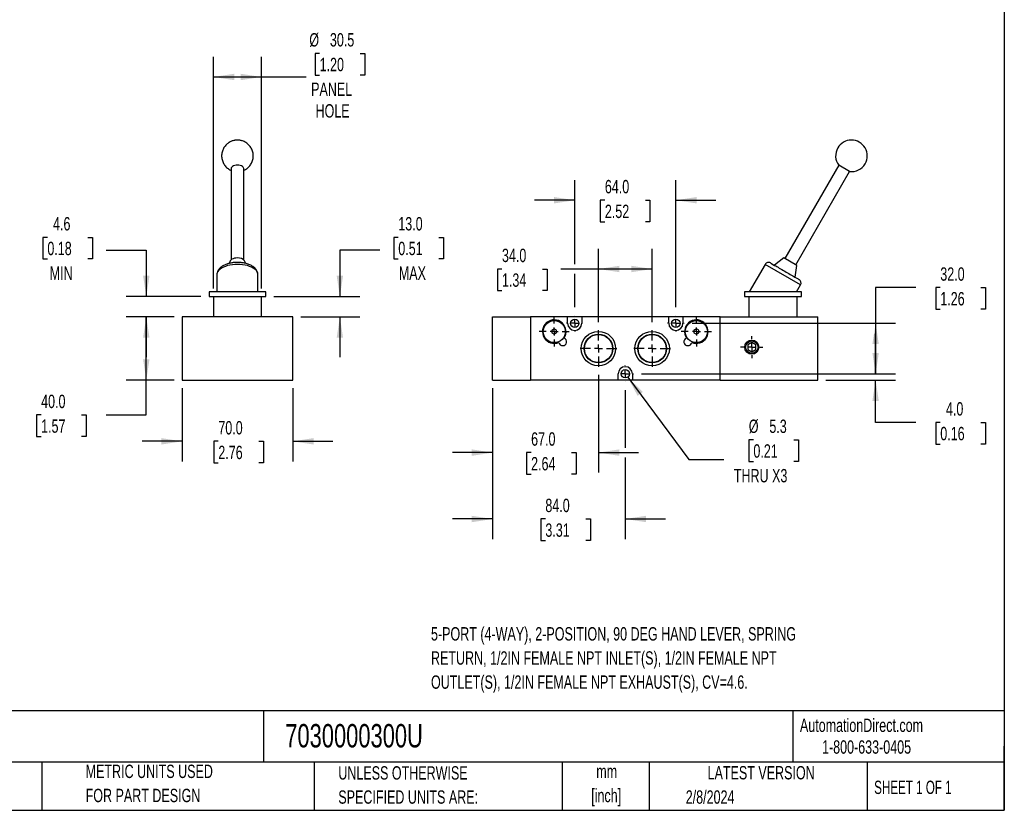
# Model space of a CAD drawing. Header units: millimetres. Extents: x 25 to 1092, y 25 to 838.
# Tile 2 of 3: x 469 to 1092, y 25 to 526. Entities that reach past the tile are written whole.
import ezdxf

# ---------------------------------------------------------------- set-up
doc = ezdxf.new("R2010")
doc.units = ezdxf.units.MM
doc.header["$LTSCALE"] = 4
doc.linetypes.add('CENTERX2', pattern=[20.32, 12.7, -2.54, 2.54, -2.54])
doc.layers.add('CENTER', color=40, linetype='CENTERX2')
doc.layers.add('DIMENSIONS', color=140, linetype='Continuous', lineweight=25)
doc.layers.add('TEXT', color=140, linetype='Continuous', lineweight=25)
doc.styles.add('SLDTEXTSTYLE0', font='TXT', dxfattribs={"width": 0.7})
doc.styles.add('SLDTEXTSTYLE1', font='TXT', dxfattribs={"width": 0.65})
doc.dimstyles.new('SLDDIMSTYLE1', dxfattribs={"dimtxt": 8.632031, "dimasz": 13.208, "dimexe": 0, "dimexo": 0.0625, "dimgap": 2.158008, "dimtad": 0, "dimtih": 1, "dimtoh": 1, "dimrnd": 1e-09, "dimzin": 12, "dimdsep": 46, "dimtxsty": 'SLDTEXTSTYLE0', "dimsah": 1, "dimcen": 0.09, "dimadec": 0, "dimazin": 3, "dimtfac": 1, "dimtofl": 0, "dimtmove": 0, "dimatfit": 3, "dimfxl": 0, "dimfrac": 2, "dimtolj": 1, "dimtzin": 12, "dimarcsym": 0})
doc.dimstyles.new('SLDDIMSTYLE2', dxfattribs={"dimtxt": 8.632031, "dimasz": 13.208, "dimexe": 0, "dimexo": 0.0625, "dimgap": 2.158008, "dimtad": 0, "dimtih": 1, "dimtoh": 1, "dimrnd": 1e-09, "dimzin": 4, "dimdsep": 46, "dimtxsty": 'SLDTEXTSTYLE0', "dimsah": 1, "dimcen": 0.09, "dimadec": 0, "dimazin": 1, "dimtfac": 1, "dimtmove": 0, "dimatfit": 0, "dimfxl": 0, "dimfrac": 2, "dimtolj": 1, "dimtzin": 12, "dimarcsym": 0})
doc.dimstyles.new('SLDDIMSTYLE3', dxfattribs={"dimtxt": 8.632031, "dimasz": 13.208, "dimexe": 0, "dimexo": 0.0625, "dimgap": 2.158008, "dimtad": 0, "dimtih": 1, "dimtoh": 1, "dimrnd": 1e-09, "dimzin": 4, "dimdsep": 46, "dimtxsty": 'SLDTEXTSTYLE0', "dimsah": 1, "dimcen": 0.09, "dimadec": 0, "dimazin": 1, "dimtfac": 1, "dimtofl": 0, "dimtmove": 0, "dimatfit": 3, "dimfxl": 0, "dimfrac": 2, "dimtolj": 1, "dimtzin": 12, "dimarcsym": 0})
doc.dimstyles.new('SLDDIMSTYLE5', dxfattribs={"dimtxt": 8.632031, "dimasz": 13.208, "dimexe": 0, "dimexo": 0.0625, "dimgap": 2.158008, "dimtad": 0, "dimtih": 1, "dimtoh": 1, "dimrnd": 1e-09, "dimzin": 12, "dimdsep": 46, "dimtxsty": 'SLDTEXTSTYLE0', "dimsah": 1, "dimcen": 0.09, "dimadec": 0, "dimazin": 3, "dimtfac": 1, "dimtmove": 0, "dimatfit": 0, "dimfxl": 0, "dimfrac": 2, "dimtolj": 1, "dimtzin": 12, "dimarcsym": 0})
doc.dimstyles.new('SLDDIMSTYLE6', dxfattribs={"dimtxt": 8.632031, "dimasz": 13.208, "dimexe": 0, "dimexo": 0.0625, "dimgap": 2.158008, "dimtad": 0, "dimtih": 1, "dimtoh": 1, "dimrnd": 1e-09, "dimzin": 12, "dimdsep": 46, "dimtxsty": 'SLDTEXTSTYLE0', "dimsah": 1, "dimcen": 0, "dimadec": 0, "dimazin": 3, "dimtfac": 1, "dimtofl": 0, "dimtmove": 0, "dimatfit": 3, "dimfxl": 0, "dimfrac": 2, "dimtolj": 1, "dimtzin": 12, "dimarcsym": 0})

# ---------------------------------------------------------------- blocks, each defined once
blk = doc.blocks.new('_D_8')
at = {"layer": 'DIMENSIONS'}
for p, q in [((571.55, 292.92), (571.55, 246.51)), ((641.55, 292.92), (641.55, 246.51)), ((571.55, 259.21), (546.15, 259.21)), ((594.44, 259.21), (591.54, 259.21)), ((591.54, 259.21), (591.54, 245.49)), ((620.09, 259.21), (622.99, 259.21)), ((622.99, 259.21), (622.99, 245.49)), ((641.55, 259.21), (666.95, 259.21)), ((591.54, 245.49), (594.44, 245.49)), ((622.99, 245.49), (620.09, 245.49))]:
    blk.add_line(p, q, dxfattribs=at)
for points in [[(571.55, 259.21), (558.34, 261.24), (558.34, 257.18)], [(641.55, 259.21), (654.76, 257.18), (654.76, 261.24)]]:
    blk.add_solid(points, dxfattribs=at)
at = {"layer": 'DIMENSIONS', "char_height": 8.467, "attachment_point": 1, "style": 'SLDTEXTSTYLE0'}
for s, insert in [('70.0', (594.44, 272.06)), ('2.76', (594.44, 256.41))]:
    blk.add_mtext(s, dxfattribs=dict(at, insert=insert))
blk = doc.blocks.new('_D_9')
at = {"layer": 'DIMENSIONS'}
for p, q in [((566.47, 338), (536.13, 338)), ((548.83, 298), (548.83, 338)), ((566.47, 298), (536.13, 298)), ((548.83, 275.91), (548.83, 298)), ((482.22, 275.91), (479.32, 275.91)), ((479.32, 275.91), (479.32, 262.19)), ((507.87, 275.91), (510.77, 275.91)), ((510.77, 275.91), (510.77, 262.19)), ((523.43, 275.91), (548.83, 275.91)), ((479.32, 262.19), (482.22, 262.19)), ((510.77, 262.19), (507.87, 262.19))]:
    blk.add_line(p, q, dxfattribs=at)
for points in [[(548.83, 338), (546.79, 324.79), (550.86, 324.79)], [(548.83, 298), (550.86, 311.2), (546.79, 311.2)]]:
    blk.add_solid(points, dxfattribs=at)
at = {"layer": 'DIMENSIONS', "char_height": 8.467, "attachment_point": 1, "style": 'SLDTEXTSTYLE0'}
for s, insert in [('40.0', (482.22, 288.75)), ('1.57', (482.22, 273.1))]:
    blk.add_mtext(s, dxfattribs=dict(at, insert=insert))
blk = doc.blocks.new('_D_10')
at = {"layer": 'DIMENSIONS'}
for p, q in [((486.18, 388.46), (483.28, 388.46)), ((483.28, 388.46), (483.28, 374.74)), ((511.83, 388.46), (514.73, 388.46)), ((514.73, 388.46), (514.73, 374.74)), ((523.43, 380.38), (548.83, 380.38)), ((548.83, 380.38), (548.83, 351)), ((483.28, 374.74), (486.18, 374.74)), ((514.73, 374.74), (511.83, 374.74)), ((583.47, 351), (536.13, 351)), ((566.47, 338), (536.13, 338)), ((548.83, 338), (548.83, 312.6))]:
    blk.add_line(p, q, dxfattribs=at)
for points in [[(548.83, 351), (550.86, 364.2), (546.79, 364.2)], [(548.83, 338), (546.79, 324.79), (550.86, 324.79)]]:
    blk.add_solid(points, dxfattribs=at)
at = {"layer": 'DIMENSIONS', "char_height": 8.467, "attachment_point": 1, "style": 'SLDTEXTSTYLE0'}
for s, insert in [('4.6', (489.77, 401.3)), ('0.18', (486.18, 385.65)), ('MIN', (487.64, 370))]:
    blk.add_mtext(s, dxfattribs=dict(at, insert=insert))
blk = doc.blocks.new('_D_11')
at = {"layer": 'DIMENSIONS'}
for p, q in [((708.41, 388.46), (705.51, 388.46)), ((705.51, 388.46), (705.51, 374.74)), ((734.06, 388.46), (736.96, 388.46)), ((736.96, 388.46), (736.96, 374.74)), ((696.82, 380.38), (671.42, 380.38)), ((671.42, 380.38), (671.42, 351)), ((705.51, 374.74), (708.41, 374.74)), ((736.96, 374.74), (734.06, 374.74)), ((629.63, 351), (684.12, 351)), ((646.63, 338), (684.12, 338)), ((671.42, 338), (671.42, 312.6))]:
    blk.add_line(p, q, dxfattribs=at)
for points in [[(671.42, 351), (673.45, 364.2), (669.39, 364.2)], [(671.42, 338), (669.39, 324.79), (673.45, 324.79)]]:
    blk.add_solid(points, dxfattribs=at)
at = {"layer": 'DIMENSIONS', "char_height": 8.467, "attachment_point": 1, "style": 'SLDTEXTSTYLE0'}
for s, insert in [('13.0', (708.41, 401.3)), ('0.51', (708.41, 385.65)), ('MAX', (708.76, 370))]:
    blk.add_mtext(s, dxfattribs=dict(at, insert=insert))
blk = doc.blocks.new('_D_12')
at = {"layer": 'DIMENSIONS'}
for p, q in [((591.3, 356.08), (591.3, 502.78)), ((621.8, 356.08), (621.8, 502.78)), ((658.59, 505.01), (655.69, 505.01)), ((655.69, 505.01), (655.69, 491.29)), ((684.24, 505.01), (687.14, 505.01)), ((687.14, 505.01), (687.14, 491.29)), ((591.3, 490.08), (621.8, 490.08)), ((621.8, 490.08), (650.15, 490.08)), ((655.69, 491.29), (658.59, 491.29)), ((687.14, 491.29), (684.24, 491.29))]:
    blk.add_line(p, q, dxfattribs=at)
for points in [[(591.3, 490.08), (604.51, 488.05), (604.51, 492.11)], [(621.8, 490.08), (608.59, 492.11), (608.59, 488.05)]]:
    blk.add_solid(points, dxfattribs=at)
at = {"layer": 'DIMENSIONS', "char_height": 8.467, "attachment_point": 1, "style": 'SLDTEXTSTYLE0'}
for s, insert in [('%%c', (652.08, 517.86)), ('30.5', (665.11, 517.86)), ('1.20', (658.59, 502.21)), ('PANEL', (653.22, 486.56)), ('HOLE', (656.02, 472.84))]:
    blk.add_mtext(s, dxfattribs=dict(at, insert=insert))
blk = doc.blocks.new('_D_13')
at = {"layer": 'DIMENSIONS'}
for p, q in [((835.17, 301.27), (835.17, 239.36)), ((768.17, 292.92), (768.17, 239.36)), ((768.17, 252.06), (742.77, 252.06)), ((792.53, 252.06), (789.63, 252.06)), ((789.63, 252.06), (789.63, 238.34)), ((818.18, 252.06), (821.07, 252.06)), ((821.07, 252.06), (821.07, 238.34)), ((835.17, 252.06), (860.57, 252.06)), ((789.63, 238.34), (792.53, 238.34)), ((821.07, 238.34), (818.18, 238.34))]:
    blk.add_line(p, q, dxfattribs=at)
for points in [[(768.17, 252.06), (754.97, 254.1), (754.97, 250.03)], [(835.17, 252.06), (848.38, 250.03), (848.38, 254.1)]]:
    blk.add_solid(points, dxfattribs=at)
at = {"layer": 'DIMENSIONS', "char_height": 8.467, "attachment_point": 1, "style": 'SLDTEXTSTYLE0'}
for s, insert in [('67.0', (792.53, 264.91)), ('2.64', (792.53, 249.26))]:
    blk.add_mtext(s, dxfattribs=dict(at, insert=insert))
blk = doc.blocks.new('_D_14')
at = {"layer": 'DIMENSIONS'}
for p, q in [((768.17, 292.92), (768.17, 197.3)), ((852.17, 291.73), (852.17, 255.11)), ((852.17, 249.02), (852.17, 197.3)), ((768.17, 210), (742.77, 210)), ((801.55, 210), (798.66, 210)), ((798.66, 210), (798.66, 196.28)), ((827.2, 210), (830.1, 210)), ((830.1, 210), (830.1, 196.28)), ((852.17, 210), (877.57, 210)), ((798.66, 196.28), (801.55, 196.28)), ((830.1, 196.28), (827.2, 196.28))]:
    blk.add_line(p, q, dxfattribs=at)
for points in [[(768.17, 210), (754.97, 212.03), (754.97, 207.96)], [(852.17, 210), (865.38, 207.96), (865.38, 212.03)]]:
    blk.add_solid(points, dxfattribs=at)
at = {"layer": 'DIMENSIONS', "char_height": 8.467, "attachment_point": 1, "style": 'SLDTEXTSTYLE0'}
for s, insert in [('84.0', (801.55, 222.84)), ('3.31', (801.55, 207.19))]:
    blk.add_mtext(s, dxfattribs=dict(at, insert=insert))
blk = doc.blocks.new('_D_15')
at = {"layer": 'DIMENSIONS'}
for p, q in [((835.17, 334.72), (835.17, 381.1)), ((869.17, 334.72), (869.17, 381.1)), ((774.06, 368.4), (771.16, 368.4)), ((771.16, 368.4), (771.16, 354.68)), ((799.71, 368.4), (802.61, 368.4)), ((802.61, 368.4), (802.61, 354.68)), ((835.17, 368.4), (811.41, 368.4)), ((869.17, 368.4), (835.17, 368.4)), ((771.16, 354.68), (774.06, 354.68)), ((802.61, 354.68), (799.71, 354.68))]:
    blk.add_line(p, q, dxfattribs=at)
for points in [[(835.17, 368.4), (848.38, 366.37), (848.38, 370.43)], [(869.17, 368.4), (855.97, 370.43), (855.97, 366.37)]]:
    blk.add_solid(points, dxfattribs=at)
at = {"layer": 'DIMENSIONS', "char_height": 8.467, "attachment_point": 1, "style": 'SLDTEXTSTYLE0'}
for s, insert in [('34.0', (774.06, 381.25)), ('1.34', (774.06, 365.6))]:
    blk.add_mtext(s, dxfattribs=dict(at, insert=insert))
blk = doc.blocks.new('_D_16')
at = {"layer": 'DIMENSIONS'}
for p, q in [((820.17, 371.45), (820.17, 424.68)), ((884.17, 344.27), (884.17, 424.68)), ((820.17, 411.98), (794.77, 411.98)), ((839.23, 411.98), (836.33, 411.98)), ((836.33, 411.98), (836.33, 398.26)), ((864.88, 411.98), (867.77, 411.98)), ((867.77, 411.98), (867.77, 398.26)), ((884.17, 411.98), (909.57, 411.98)), ((836.33, 398.26), (839.23, 398.26)), ((867.77, 398.26), (864.88, 398.26)), ((820.17, 344.27), (820.17, 365.35))]:
    blk.add_line(p, q, dxfattribs=at)
for points in [[(820.17, 411.98), (806.97, 414.01), (806.97, 409.94)], [(884.17, 411.98), (897.38, 409.94), (897.38, 414.01)]]:
    blk.add_solid(points, dxfattribs=at)
at = {"layer": 'DIMENSIONS', "char_height": 8.467, "attachment_point": 1, "style": 'SLDTEXTSTYLE0'}
for s, insert in [('64.0', (839.23, 424.82)), ('2.52', (839.23, 409.17))]:
    blk.add_mtext(s, dxfattribs=dict(at, insert=insert))
blk = doc.blocks.new('_D_17')
at = {"layer": 'DIMENSIONS'}
for p, q in [((1036.09, 356.61), (1010.69, 356.61)), ((1010.69, 356.61), (1010.69, 334)), ((1051.65, 356.61), (1048.75, 356.61)), ((1048.75, 356.61), (1048.75, 342.89)), ((1077.3, 356.61), (1080.2, 356.61)), ((1080.2, 356.61), (1080.2, 342.89)), ((1048.75, 342.89), (1051.65, 342.89)), ((1080.2, 342.89), (1077.3, 342.89)), ((894.44, 334), (1023.39, 334)), ((1010.69, 334), (1010.69, 302)), ((862.44, 302), (1023.39, 302))]:
    blk.add_line(p, q, dxfattribs=at)
for points in [[(1010.69, 334), (1008.66, 320.79), (1012.73, 320.79)], [(1010.69, 302), (1012.73, 315.2), (1008.66, 315.2)]]:
    blk.add_solid(points, dxfattribs=at)
at = {"layer": 'DIMENSIONS', "char_height": 8.467, "attachment_point": 1, "style": 'SLDTEXTSTYLE0'}
for s, insert in [('32.0', (1051.65, 369.45)), ('1.26', (1051.65, 353.8))]:
    blk.add_mtext(s, dxfattribs=dict(at, insert=insert))
blk = doc.blocks.new('_D_18')
at = {"layer": 'DIMENSIONS'}
for p, q in [((1010.69, 302), (1010.69, 327.4)), ((862.44, 302), (1023.39, 302)), ((979.25, 298), (1023.39, 298)), ((1010.69, 271.16), (1010.69, 298)), ((1036.09, 271.16), (1010.69, 271.16)), ((1051.65, 271.16), (1048.75, 271.16)), ((1048.75, 271.16), (1048.75, 257.44)), ((1077.3, 271.16), (1080.2, 271.16)), ((1080.2, 271.16), (1080.2, 257.44)), ((1048.75, 257.44), (1051.65, 257.44)), ((1080.2, 257.44), (1077.3, 257.44))]:
    blk.add_line(p, q, dxfattribs=at)
for points in [[(1010.69, 302), (1012.73, 315.2), (1008.66, 315.2)], [(1010.69, 298), (1008.66, 284.79), (1012.73, 284.79)]]:
    blk.add_solid(points, dxfattribs=at)
at = {"layer": 'DIMENSIONS', "char_height": 8.467, "attachment_point": 1, "style": 'SLDTEXTSTYLE0'}
for s, insert in [('4.0', (1055.24, 284.01)), ('0.16', (1051.65, 268.35))]:
    blk.add_mtext(s, dxfattribs=dict(at, insert=insert))
blk = doc.blocks.new('_D_19')
at = {"layer": 'DIMENSIONS'}
for p, q in [((853.75, 299.86), (892.33, 247.6)), ((933.3, 260.14), (930.4, 260.14)), ((930.4, 260.14), (930.4, 246.42)), ((958.95, 260.14), (961.85, 260.14)), ((961.85, 260.14), (961.85, 246.42)), ((892.33, 247.6), (914.56, 247.6)), ((930.4, 246.42), (933.3, 246.42)), ((961.85, 246.42), (958.95, 246.42))]:
    blk.add_line(p, q, dxfattribs=at)
blk.add_solid([(853.75, 299.86), (859.96, 288.03), (863.23, 290.45)], dxfattribs=at)
at = {"layer": 'DIMENSIONS', "char_height": 8.467, "attachment_point": 1, "style": 'SLDTEXTSTYLE0'}
for s, insert in [('%%c', (930.38, 272.98)), ('5.3', (943.41, 272.98)), ('0.21', (933.3, 257.33)), ('THRU X3', (920.91, 241.68))]:
    blk.add_mtext(s, dxfattribs=dict(at, insert=insert))
blk = doc.blocks.new('SW_CENTERMARKSYMBOL_7')
at = {"layer": 'CENTER', "color": 0}
for p, q in [((0, 5.08), (0, 9.54)), ((-5.08, 0), (-9.54, 0)), ((0, 0), (-2.54, 0)), ((0, 0), (0, 2.54)), ((0, 0), (0, -2.54)), ((0, 0), (2.54, 0)), ((5.08, 0), (9.54, 0)), ((0, -5.08), (0, -9.54))]:
    blk.add_line(p, q, dxfattribs=at)
blk = doc.blocks.new('SW_CENTERMARKSYMBOL_8')
at = {"layer": 'CENTER', "color": 0}
for p, q in [((0, 5.08), (0, 9.54)), ((-5.08, 0), (-9.54, 0)), ((0, 0), (-2.54, 0)), ((0, 0), (0, 2.54)), ((0, 0), (0, -2.54)), ((0, 0), (2.54, 0)), ((5.08, 0), (9.54, 0)), ((0, -5.08), (0, -9.54))]:
    blk.add_line(p, q, dxfattribs=at)
blk = doc.blocks.new('SW_CENTERMARKSYMBOL_9')
at = {"layer": 'CENTER', "color": 0}
for p, q in [((0, 5.08), (0, 11.64)), ((-5.08, 0), (-11.64, 0)), ((0, 0), (-2.54, 0)), ((0, 0), (0, 2.54)), ((0, 0), (0, -2.54)), ((0, 0), (2.54, 0)), ((5.08, 0), (11.64, 0)), ((0, -5.08), (0, -11.64))]:
    blk.add_line(p, q, dxfattribs=at)
blk = doc.blocks.new('SW_CENTERMARKSYMBOL_10')
at = {"layer": 'CENTER', "color": 0}
for p, q in [((0, 5.08), (0, 11.64)), ((-5.08, 0), (-11.64, 0)), ((0, 0), (-2.54, 0)), ((0, 0), (0, 2.54)), ((0, 0), (0, -2.54)), ((0, 0), (2.54, 0)), ((5.08, 0), (11.64, 0)), ((0, -5.08), (0, -11.64))]:
    blk.add_line(p, q, dxfattribs=at)
blk = doc.blocks.new('SW_CENTERMARKSYMBOL_11')
at = {"layer": 'CENTER', "color": 0}
for p, q in [((-5.08, 0), (-5.19, 0)), ((0, 0), (-2.54, 0)), ((0, 5.08), (0, 5.19)), ((0, 0), (0, 2.54)), ((0, 0), (0, -2.54)), ((0, 0), (2.54, 0)), ((5.08, 0), (5.19, 0)), ((0, -5.08), (0, -5.19))]:
    blk.add_line(p, q, dxfattribs=at)
blk = doc.blocks.new('SW_CENTERMARKSYMBOL_12')
at = {"layer": 'CENTER', "color": 0}
for p, q in [((-5.08, 0), (-5.19, 0)), ((0, 0), (-2.54, 0)), ((0, 5.08), (0, 5.19)), ((0, 0), (0, 2.54)), ((0, 0), (0, -2.54)), ((0, 0), (2.54, 0)), ((5.08, 0), (5.19, 0)), ((0, -5.08), (0, -5.19))]:
    blk.add_line(p, q, dxfattribs=at)
blk = doc.blocks.new('SW_CENTERMARKSYMBOL_13')
at = {"layer": 'CENTER', "color": 0}
for p, q in [((-5.08, 0), (-5.19, 0)), ((0, 0), (-2.54, 0)), ((0, 5.08), (0, 5.19)), ((0, 0), (0, 2.54)), ((0, 0), (0, -2.54)), ((0, 0), (2.54, 0)), ((5.08, 0), (5.19, 0)), ((0, -5.08), (0, -5.19))]:
    blk.add_line(p, q, dxfattribs=at)
blk = doc.blocks.new('SW_CENTERMARKSYMBOL_14')
at = {"layer": 'CENTER', "color": 0}
for p, q in [((0, 5.08), (0, 7.04)), ((-5.08, 0), (-7.04, 0)), ((0, 0), (-2.54, 0)), ((0, 0), (0, 2.54)), ((0, 0), (0, -2.54)), ((0, 0), (2.54, 0)), ((5.08, 0), (7.04, 0)), ((0, -5.08), (0, -7.04))]:
    blk.add_line(p, q, dxfattribs=at)

msp = doc.modelspace()

# ---------------------------------------------------------------- linework, layer by layer
for p, q in [((602.551267, 432.141937), (602.551267, 374.255667)), ((610.551267, 374.255667), (610.551267, 432.141937)), ((987.327027, 434.141937), (953.209603, 375.048825)), ((994.255231, 430.141937), (987.327027, 434.141937)), ((960.137806, 371.048825), (994.255231, 430.141937)), ((952.627793, 375.384733), (946.678514, 370.736647)), ((960.719616, 370.712917), (952.627793, 375.384733)), ((602.00833, 373.59371), (601.209795, 371.929277)), ((611.895866, 371.922758), (611.094203, 373.59371)), ((940.665374, 371.321583), (930.662598, 353.996266)), ((963.182035, 358.321583), (940.665374, 371.321583)), ((959.668895, 363.236647), (960.719616, 370.712917)), ((593.551267, 364.821583), (593.551267, 353.996266)), ((619.551267, 353.996266), (619.551267, 364.821583)), ((960.684812, 353.996266), (963.182035, 358.321583)), ((588.551267, 353.996266), (588.551267, 350.996266)), ((624.551267, 353.996266), (588.551267, 353.996266)), ((588.551267, 350.996266), (624.551267, 350.996266)), ((591.301267, 350.996266), (591.301267, 337.996266)), ((621.801267, 337.996266), (621.801267, 350.996266)), ((624.551267, 350.996266), (624.551267, 353.996266)), ((927.673705, 353.996266), (927.673705, 350.996266)), ((963.673705, 353.996266), (927.673705, 353.996266)), ((927.673705, 350.996266), (963.673705, 350.996266)), ((930.423705, 350.996266), (930.423705, 337.996266)), ((960.923705, 337.996266), (960.923705, 350.996266)), ((963.673705, 350.996266), (963.673705, 353.996266)), ((641.551267, 337.996266), (571.551267, 337.996266)), ((571.551267, 337.996266), (571.551267, 297.996266)), ((641.551267, 297.996266), (641.551267, 337.996266)), ((768.173705, 297.996266), (768.173705, 337.996266)), ((768.173705, 337.996266), (792.173705, 337.996266)), ((792.173705, 337.996266), (792.173705, 297.996266)), ((815.673705, 337.996266), (792.173705, 337.996266)), ((815.673705, 333.996266), (815.673705, 337.996266)), ((824.673705, 337.996266), (815.673705, 337.996266)), ((824.673705, 337.996266), (824.673705, 333.996266)), ((879.673705, 337.996266), (824.673705, 337.996266)), ((879.673705, 333.996266), (879.673705, 337.996266)), ((888.673705, 337.996266), (879.673705, 337.996266)), ((888.673705, 337.996266), (888.673705, 333.996266)), ((912.173705, 337.996266), (888.673705, 337.996266)), ((912.173705, 297.996266), (912.173705, 337.996266)), ((912.173705, 337.996266), (974.173705, 337.996266)), ((974.173705, 297.996266), (974.173705, 337.996266)), ((807.173705, 330.468317), (805.673705, 329.602291)), ((805.673705, 329.602291), (805.673705, 327.87024)), ((805.673705, 327.87024), (807.173705, 327.004215)), ((808.673705, 329.602291), (807.173705, 330.468317)), ((807.173705, 327.004215), (808.673705, 327.87024)), ((808.673705, 327.87024), (808.673705, 329.602291)), ((897.173705, 330.468317), (895.673705, 329.602291)), ((895.673705, 329.602291), (895.673705, 327.87024)), ((895.673705, 327.87024), (897.173705, 327.004215)), ((898.673705, 329.602291), (897.173705, 330.468317)), ((897.173705, 327.004215), (898.673705, 327.87024)), ((898.673705, 327.87024), (898.673705, 329.602291)), ((932.273705, 321.783017), (929.773705, 320.339642)), ((929.773705, 320.339642), (929.773705, 317.45289)), ((934.773705, 320.339642), (932.273705, 321.783017)), ((934.773705, 317.45289), (934.773705, 320.339642)), ((929.773705, 317.45289), (932.273705, 316.009515)), ((932.273705, 316.009515), (934.773705, 317.45289)), ((847.673705, 297.996266), (847.673705, 301.996266)), ((856.673705, 301.996266), (856.673705, 297.996266)), ((571.551267, 297.996266), (641.551267, 297.996266)), ((768.173705, 297.996266), (792.173705, 297.996266)), ((847.673705, 297.996266), (792.173705, 297.996266)), ((856.673705, 297.996266), (847.673705, 297.996266)), ((912.173705, 297.996266), (856.673705, 297.996266)), ((912.173705, 297.996266), (974.173705, 297.996266))]:
    msp.add_line(p, q)
at = {"flags": 128}
for points in [[(606.551267, 434.141937), (605.661183, 434.091793), (604.815732, 433.943875), (604.057307, 433.7056), (603.423941, 433.388917), (602.947391, 433.009705), (602.651555, 432.586979), (602.551267, 432.141937)], [(610.551267, 432.141937), (610.450978, 432.586979), (610.155142, 433.009705), (609.678593, 433.388917), (609.045226, 433.7056), (608.286802, 433.943875), (607.44135, 434.091793), (606.551267, 434.141937)], [(606.551267, 375.384733), (605.579941, 375.333688), (604.651068, 375.182783), (603.805242, 374.938614), (603.07943, 374.611852), (602.505355, 374.216779), (602.108105, 373.77066), (602.00833, 373.59371)], [(606.551267, 371.321583), (604.921935, 371.270329), (603.318298, 371.117374), (601.765647, 370.865131), (600.288469, 370.517577), (598.910058, 370.080194), (597.652154, 369.55988), (596.534595, 368.964839), (595.575004, 368.304458), (594.788515, 367.589149), (594.187532, 366.830194), (593.781532, 366.039562), (593.576919, 365.229722), (593.551267, 364.821583)], [(619.551267, 364.821583), (619.525614, 365.229722), (619.321001, 366.039562), (618.915001, 366.830194), (618.314018, 367.589149), (617.52753, 368.304458), (616.567939, 368.964839), (615.450379, 369.55988), (614.192475, 370.080194), (612.814064, 370.517577), (611.336886, 370.865131), (609.784235, 371.117374), (608.180599, 371.270329), (606.551267, 371.321583)]]:
    msp.add_lwpolyline(points, dxfattribs=at)
for centre, radius in [((807.173705, 328.736266), 7), ((820.173705, 333.996266), 2.65), ((884.173705, 333.996266), 2.65), ((897.173705, 328.736266), 7), ((835.173705, 317.996266), 10.9), ((835.173705, 317.996266), 9.103191), ((835.173705, 317.996266), 8.879339), ((869.173705, 317.996266), 10.9), ((869.173705, 317.996266), 9.103191), ((869.173705, 317.996266), 8.879339), ((932.273705, 318.896266), 4.5), ((932.273705, 318.896266), 3.97), ((852.173705, 301.996266), 2.65)]:
    msp.add_circle(centre, radius)
for centre, radius, start, end in [((995.373705, 440.079191), 10, 330, 150), ((995.373705, 440.079191), 10, 150, 216.421821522), ((995.373705, 440.079191), 10, 263.578178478, 330), ((607.125687, 370.184655), 5.231708, 40.663403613, 96.303558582), ((942.830438, 370.071583), 2.5, 60, 150), ((961.016971, 359.571583), 2.5, 330, 60), ((807.173705, 328.736266), 7.46, 326.958188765, 293.056196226), ((820.173705, 333.996266), 4.5, 180, 0), ((884.173705, 333.996266), 4.5, 180, 0), ((897.173705, 328.736266), 7.46, 246.943803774, 213.041811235), ((812.553705, 322.326266), 2.5, 190.465392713, 69.548992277), ((891.793705, 322.326266), 2.5, 110.451007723, 349.534607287), ((852.173705, 301.996266), 4.5, 0, 180)]:
    msp.add_arc(centre, radius, start, end)
for points, knots in [([(610.551267, 430.925683), (610.788611, 431.031193), (611.363408, 431.286714), (612.22642, 431.822833), (613.138821, 432.524301), (613.987811, 433.357665), (614.750719, 434.310474), (615.404445, 435.372873), (615.929346, 436.529788), (616.308416, 437.76377), (616.527726, 439.054919), (616.576387, 440.381634), (616.446468, 441.721119), (616.132741, 443.049871), (615.649582, 444.29896), (615.022297, 445.443349), (614.280628, 446.465632), (613.419908, 447.38304), (612.458419, 448.179831), (611.421835, 448.841158), (610.357627, 449.350302), (609.374308, 449.688497), (608.493538, 449.899847), (607.583001, 450.041883), (606.474259, 450.105621), (605.444909, 450.034489), (604.50125, 449.876474), (603.701591, 449.680393), (602.768928, 449.354823), (601.820706, 448.911614), (600.875042, 448.337949), (599.964014, 447.633405), (599.114638, 446.800906), (598.351838, 445.847856), (597.698082, 444.785524), (597.173189, 443.62859), (596.794117, 442.394613), (596.574808, 441.103462), (596.526146, 439.776748), (596.656066, 438.437265), (596.96979, 437.108507), (597.452958, 435.859437), (598.080213, 434.714981), (598.821993, 433.692946), (599.682299, 432.774616), (600.645317, 431.981231), (601.604055, 431.354697), (602.265126, 431.056402), (602.551267, 430.927286)], [0, 0, 0, 0, 0.01427192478, 0.03456359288, 0.05567559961, 0.07746080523, 0.0998089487, 0.1226351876, 0.14587499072, 0.16948128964, 0.19342316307, 0.21768573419, 0.24227141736, 0.26720310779, 0.29253063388, 0.31567800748, 0.33877766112, 0.36179587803, 0.38467013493, 0.40726553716, 0.42923712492, 0.4493865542, 0.4643272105, 0.47899152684, 0.50000896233, 0.52526603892, 0.53552451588, 0.55260479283, 0.5704688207, 0.58976186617, 0.61005353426, 0.63116554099, 0.65295074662, 0.67529889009, 0.69812512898, 0.72136493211, 0.74497123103, 0.76891310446, 0.79317567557, 0.81776135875, 0.84269304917, 0.86802057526, 0.89116794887, 0.9142676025, 0.93728581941, 0.96016007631, 0.98275547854, 1, 1, 1, 1]), ([(606.551267, 372.571583), (606.0424, 372.562567), (605.325972, 372.549873), (604.278014, 372.465225), (603.392697, 372.363892), (602.362386, 372.195821), (601.315751, 371.969828), (600.265058, 371.679427), (599.236218, 371.32385), (598.246985, 370.901784), (597.312279, 370.411803), (596.446, 369.852292), (595.662961, 369.22234), (594.978622, 368.522835), (594.409874, 367.757058), (593.967152, 366.930299), (593.679491, 366.050006), (593.54368, 365.33704), (593.56506, 364.927389), (593.570345, 364.826127)], [0, 0, 0, 0, 0.0783900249, 0.1103643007, 0.1632074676, 0.2177311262, 0.2759186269, 0.3363155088, 0.3984083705, 0.4618178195, 0.52630122, 0.59165175, 0.6574748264, 0.7231593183, 0.788130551, 0.8521364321, 0.9155084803, 0.9791145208, 1, 1, 1, 1]), ([(619.532159, 364.817953), (619.532005, 365.032529), (619.531615, 365.578185), (619.324384, 366.419531), (618.951395, 367.316535), (618.424338, 368.151325), (617.747511, 368.934548), (616.930442, 369.653008), (615.994028, 370.295184), (614.962366, 370.854674), (613.858281, 371.330373), (612.70362, 371.723295), (611.530343, 372.033191), (610.385346, 372.261038), (609.359201, 372.408698), (608.406365, 372.503353), (607.498119, 372.560613), (606.865435, 372.567943), (606.551267, 372.571583)], [0, 0, 0, 0, 0.0441297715, 0.1122198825, 0.1768811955, 0.2441262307, 0.3142233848, 0.3864456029, 0.4593493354, 0.5315628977, 0.6024835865, 0.6719203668, 0.7392246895, 0.8024167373, 0.8593066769, 0.9025272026, 0.9515984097, 1, 1, 1, 1]), ([(944.080438, 372.236647), (944.080438, 372.236647), (945.038524, 371.683496), (948.449064, 369.714419), (950.762089, 368.378994), (955.585321, 365.5943), (957.898345, 364.258874), (961.308885, 362.289798), (962.266971, 361.736647), (962.266971, 361.736647)], [0, 0, 0, 0, 0.25, 0.25, 0.5, 0.5, 0.75, 0.75, 1, 1, 1, 1])]:
    msp.add_open_spline(points, degree=3, knots=knots)
at = {"layer": 'TEXT'}
for p, q in [((1092.2, 838.2), (1092.2, 25.4)), ((1092.2, 88.504431), (25.4, 88.504431)), ((623.035582, 88.504431), (623.035582, 55.88)), ((958.30151, 88.504431), (958.30151, 55.88)), ((1092.2, 25.4), (1092.2, 66.04)), ((1092.2, 55.88), (25.4, 55.88)), ((482.585911, 55.88), (482.585911, 25.4)), ((655.120709, 55.88), (655.120709, 25.4)), ((812.097218, 55.88), (812.097218, 25.4)), ((867.24839, 55.88), (867.24839, 25.4)), ((1005.394996, 55.88), (1005.394996, 25.4)), ((25.4, 25.4), (1092.2, 25.4))]:
    msp.add_line(p, q, dxfattribs=at)

# ---------------------------------------------------------------- block references
at = {"layer": 'CENTER'}
for name, p in [('SW_CENTERMARKSYMBOL_7', (807.173705, 328.736266)), ('SW_CENTERMARKSYMBOL_12', (820.173705, 333.996266)), ('SW_CENTERMARKSYMBOL_11', (884.173705, 333.996266)), ('SW_CENTERMARKSYMBOL_8', (897.173705, 328.736266)), ('SW_CENTERMARKSYMBOL_10', (835.173705, 317.996266)), ('SW_CENTERMARKSYMBOL_9', (869.173705, 317.996266)), ('SW_CENTERMARKSYMBOL_14', (932.273705, 318.896266)), ('SW_CENTERMARKSYMBOL_13', (852.173705, 301.996266))]:
    msp.add_blockref(name, p, dxfattribs=at)

# ---------------------------------------------------------------- texts
at = {"layer": 'TEXT'}
for s, insert, char_height, attachment_point, style in [('5-PORT (4-WAY), 2-POSITION, 90 DEG HAND LEVER, SPRING', (729.122819, 141.458457), 8.46666667, 1, 'SLDTEXTSTYLE0'), ('RETURN, 1/2IN FEMALE NPT INLET(S), 1/2IN FEMALE NPT', (729.122819, 126.169567), 8.46666667, 1, 'SLDTEXTSTYLE0'), ('OUTLET(S), 1/2IN FEMALE NPT EXHAUST(S), CV=4.6.', (729.122819, 110.880679), 8.46666667, 1, 'SLDTEXTSTYLE0'), ('AutomationDirect.com', (962.779835, 83.506125), 8.46666667, 1, 'SLDTEXTSTYLE0'), ('7030000300U', (636.830888, 80.074193), 14.81666667, 1, 'SLDTEXTSTYLE0'), ('1-800-633-0405', (976.766319, 69.748095), 8.46666667, 1, 'SLDTEXTSTYLE0'), ('METRIC UNITS USED', (510.417338, 54.330166), 8.46666667, 1, 'SLDTEXTSTYLE0'), ('UNLESS OTHERWISE', (670.431652, 53.335951), 8.46666667, 1, 'SLDTEXTSTYLE0'), ('mm', (840.395487, 54.297913), 8.4666667, 2, 'SLDTEXTSTYLE0'), ('LATEST VERSION', (938.208526, 53.455975), 8.46666667, 2, 'SLDTEXTSTYLE0'), ('SHEET 1 OF 1', (1009.765143, 44.205962), 8.46666667, 1, 'SLDTEXTSTYLE1'), ('FOR PART DESIGN', (510.417338, 39.041276), 8.46666667, 1, 'SLDTEXTSTYLE0'), ('SPECIFIED UNITS ARE:', (670.431652, 38.047061), 8.46666667, 1, 'SLDTEXTSTYLE0'), ('[inch]', (840.060349, 39.009024), 8.4666667, 2, 'SLDTEXTSTYLE0'), ('2/8/2024', (890.451234, 38.053614), 8.4666667, 1, 'SLDTEXTSTYLE0')]:
    msp.add_mtext(s, dxfattribs=dict(at, insert=insert, char_height=char_height, attachment_point=attachment_point, style=style))

# ---------------------------------------------------------------- dimensions: what is measured, and where the dimension line sits
at = {"layer": 'DIMENSIONS'}
dim = msp.add_linear_dim(base=(621.801267, 490.079191), p1=(591.301267, 350.996266), p2=(621.801267, 350.996266), text='%%c<>\\PPANEL\\PHOLE', dimstyle='SLDDIMSTYLE1', dxfattribs=at)
dim.commit()
dim.dimension.update_dxf_attribs({"geometry": '_D_12', "text_midpoint": (671.419011, 490.079191), "dimtype": 160})
for base, p1, p2, dimstyle, picture, middle in [((884.173705, 411.976609), (820.173705, 339.186266), (884.173705, 339.186266), 'SLDDIMSTYLE2', '_D_16', (852.050561, 411.976609)), ((869.173705, 368.401193), (835.173705, 329.639457), (869.173705, 329.639457), 'SLDDIMSTYLE3', '_D_15', (786.88876, 368.401193)), ((835.173705, 252.063758), (768.173705, 297.996266), (835.173705, 306.353075), 'SLDDIMSTYLE2', '_D_13', (805.350485, 252.063758)), ((641.551267, 259.211601), (571.551267, 297.996266), (641.551267, 297.996266), 'SLDDIMSTYLE2', '_D_8', (607.264587, 259.211601)), ((852.173705, 209.996163), (768.173705, 297.996266), (852.173705, 296.806266), 'SLDDIMSTYLE2', '_D_14', (814.379117, 209.996163))]:
    dim = msp.add_linear_dim(base=base, p1=p1, p2=p2, dimstyle=dimstyle, dxfattribs=at)
    dim.commit()
    dim.dimension.update_dxf_attribs({"geometry": picture, "text_midpoint": middle, "dimtype": 160})
for base, p1, p2, text, dimstyle, picture, middle in [((548.826524, 350.996266), (571.551267, 337.996266), (588.551267, 350.996266), '<>\\PMIN', 'SLDDIMSTYLE5', '_D_10', (548.826524, 380.381271)), ((671.419011, 337.996266), (624.551267, 350.996266), (641.551267, 337.996266), '<>\\PMAX', 'SLDDIMSTYLE2', '_D_11', (671.419011, 380.381271))]:
    dim = msp.add_linear_dim(base=base, p1=p1, p2=p2, angle=90, text=text, dimstyle=dimstyle, dxfattribs=at)
    dim.commit()
    dim.dimension.update_dxf_attribs({"geometry": picture, "text_midpoint": middle, "dimtype": 160})
for base, p1, p2, dimstyle, picture, middle in [((1010.693253, 301.996266), (889.363705, 333.996266), (857.363705, 301.996266), 'SLDDIMSTYLE3', '_D_17', (1010.693253, 356.60603)), ((548.826524, 337.996266), (571.551267, 297.996266), (571.551267, 337.996266), 'SLDDIMSTYLE3', '_D_9', (548.826524, 275.908191)), ((1010.693253, 301.996266), (974.173705, 297.996266), (857.363705, 301.996266), 'SLDDIMSTYLE2', '_D_18', (1010.693253, 271.158656))]:
    dim = msp.add_linear_dim(base=base, p1=p1, p2=p2, angle=90, dimstyle=dimstyle, dxfattribs=at)
    dim.commit()
    dim.dimension.update_dxf_attribs({"geometry": picture, "text_midpoint": middle, "dimtype": 160})
dim = msp.add_diameter_dim_2p(p1=(850.599661, 304.12814), p2=(853.747748, 299.864392), text='<>\\PTHRU X3', dimstyle='SLDDIMSTYLE6', dxfattribs=at)
dim.commit()
dim.dimension.update_dxf_attribs({"geometry": '_D_19', "text_midpoint": (946.128961, 252.063758), "dimtype": 163})

doc.saveas('drawing.dxf')
